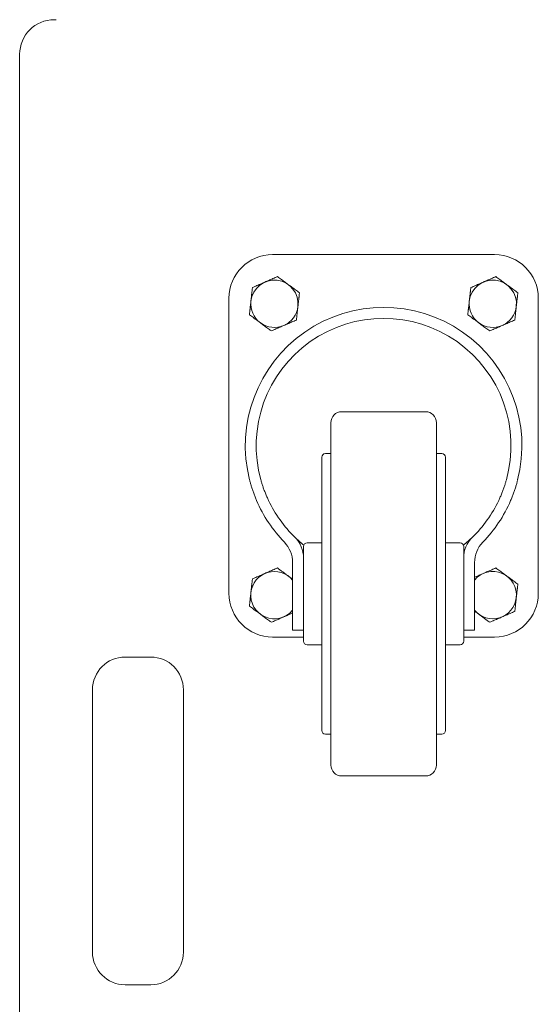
# Model space of a CAD drawing. Extents: x 22 to 3374, y -825 to 2267.
# Tile 5 of 12: x 22 to 165, y 1013 to 1283. Entities that reach past the tile are written whole.
import ezdxf

# ---------------------------------------------------------------- set-up
doc = ezdxf.new("R2010")
doc.units = 0
doc.layers.add('KF_SW_215E_SUSP_REAR', color=7, linetype='CONTINUOUS')

# ---------------------------------------------------------------- blocks, each defined once
blk = doc.blocks.new('KF_SW_215E_SUSP_REAR')
at = {"layer": 'KF_SW_215E_SUSP_REAR', "color": 7, "linetype": 'Continuous', "lineweight": 0}
for p, q in [((-225.5, 0), (-225, 0)), ((-235, -1005.5), (-235, -9.5)), ((-165.5, -64.5), (-104.5, -64.5)), ((-169.8, -73), (-169.51, -72.87)), ((-169.51, -72.87), (-169.22, -72.75)), ((-169.22, -72.75), (-168.95, -72.63)), ((-168.95, -72.63), (-168.67, -72.51)), ((-168.67, -72.51), (-168.4, -72.39)), ((-168.4, -72.39), (-168.13, -72.27)), ((-168.13, -72.27), (-167.87, -72.16)), ((-167.87, -72.16), (-167.6, -72.04)), ((-167.6, -72.04), (-167.33, -71.92)), ((-167.33, -71.92), (-167.07, -71.81)), ((-167.07, -71.81), (-166.8, -71.69)), ((-166.8, -71.69), (-166.53, -71.57)), ((-166.53, -71.57), (-166.25, -71.45)), ((-166.25, -71.45), (-165.97, -71.33)), ((-165.97, -71.33), (-165.69, -71.21)), ((-165.69, -71.21), (-165.4, -71.08)), ((-165.4, -71.08), (-165.1, -70.95)), ((-165.1, -70.95), (-164.8, -70.82)), ((-164.8, -70.82), (-164.48, -70.68)), ((-164.48, -70.68), (-164.16, -70.54)), ((-164.16, -70.54), (-163.87, -70.75)), ((-163.87, -70.75), (-163.6, -70.95)), ((-163.6, -70.95), (-163.33, -71.15)), ((-163.33, -71.15), (-163.07, -71.34)), ((-163.07, -71.34), (-162.82, -71.53)), ((-162.82, -71.53), (-162.57, -71.71)), ((-162.57, -71.71), (-162.32, -71.89)), ((-162.32, -71.89), (-162.08, -72.07)), ((-162.08, -72.07), (-161.84, -72.25)), ((-161.84, -72.25), (-161.61, -72.42)), ((-161.61, -72.42), (-161.37, -72.59)), ((-161.37, -72.59), (-161.14, -72.77)), ((-161.14, -72.77), (-160.91, -72.94)), ((-160.91, -72.94), (-160.67, -73.11)), ((-109.8, -73), (-109.51, -72.87)), ((-109.51, -72.87), (-109.22, -72.75)), ((-109.22, -72.75), (-108.95, -72.63)), ((-108.95, -72.63), (-108.67, -72.51)), ((-108.67, -72.51), (-108.4, -72.39)), ((-108.4, -72.39), (-108.13, -72.27)), ((-108.13, -72.27), (-107.87, -72.16)), ((-107.87, -72.16), (-107.6, -72.04)), ((-107.6, -72.04), (-107.33, -71.92)), ((-107.33, -71.92), (-107.07, -71.81)), ((-107.07, -71.81), (-106.8, -71.69)), ((-106.8, -71.69), (-106.53, -71.57)), ((-106.53, -71.57), (-106.25, -71.45)), ((-106.25, -71.45), (-105.97, -71.33)), ((-105.97, -71.33), (-105.69, -71.21)), ((-105.69, -71.21), (-105.4, -71.08)), ((-105.4, -71.08), (-105.1, -70.95)), ((-105.1, -70.95), (-104.8, -70.82)), ((-104.8, -70.82), (-104.48, -70.68)), ((-104.48, -70.68), (-104.16, -70.54)), ((-104.16, -70.54), (-103.87, -70.75)), ((-103.87, -70.75), (-103.6, -70.95)), ((-103.6, -70.95), (-103.33, -71.15)), ((-103.33, -71.15), (-103.07, -71.34)), ((-103.07, -71.34), (-102.82, -71.53)), ((-102.82, -71.53), (-102.57, -71.71)), ((-102.57, -71.71), (-102.32, -71.89)), ((-102.32, -71.89), (-102.08, -72.07)), ((-102.08, -72.07), (-101.84, -72.25)), ((-101.84, -72.25), (-101.61, -72.42)), ((-101.61, -72.42), (-101.37, -72.59)), ((-101.37, -72.59), (-101.14, -72.77)), ((-101.14, -72.77), (-100.91, -72.94)), ((-100.91, -72.94), (-100.67, -73.11)), ((-171.29, -75.78), (-171.27, -75.63)), ((-171.27, -75.63), (-171.26, -75.47)), ((-171.26, -75.47), (-171.24, -75.32)), ((-171.24, -75.32), (-171.22, -75.17)), ((-171.22, -75.17), (-171.2, -75.01)), ((-171.2, -75.01), (-171.19, -74.85)), ((-171.19, -74.85), (-171.17, -74.7)), ((-171.17, -74.7), (-171.15, -74.54)), ((-171.15, -74.54), (-171.13, -74.38)), ((-171.13, -74.38), (-171.11, -74.21)), ((-171.11, -74.21), (-171.1, -74.05)), ((-171.1, -74.05), (-171.08, -73.88)), ((-171.08, -73.88), (-171.06, -73.71)), ((-171.06, -73.71), (-171.04, -73.54)), ((-171.04, -73.54), (-170.71, -73.4)), ((-170.71, -73.4), (-170.4, -73.26)), ((-170.4, -73.26), (-170.09, -73.13)), ((-170.09, -73.13), (-169.8, -73)), ((-160.67, -73.11), (-160.44, -73.29)), ((-160.44, -73.29), (-160.2, -73.46)), ((-160.2, -73.46), (-159.96, -73.64)), ((-159.96, -73.64), (-159.71, -73.82)), ((-159.71, -73.82), (-159.46, -74)), ((-159.46, -74), (-159.21, -74.19)), ((-159.21, -74.19), (-158.95, -74.38)), ((-158.95, -74.38), (-158.68, -74.58)), ((-158.68, -74.58), (-158.41, -74.78)), ((-158.41, -74.78), (-158.12, -74.99)), ((-158.2, -75.67), (-158.21, -75.83)), ((-158.18, -75.5), (-158.2, -75.67)), ((-158.16, -75.34), (-158.18, -75.5)), ((-158.14, -75.17), (-158.16, -75.34)), ((-158.12, -74.99), (-158.14, -75.17)), ((-111.29, -75.78), (-111.27, -75.63)), ((-111.27, -75.63), (-111.26, -75.47)), ((-111.26, -75.47), (-111.24, -75.32)), ((-111.24, -75.32), (-111.22, -75.17)), ((-111.22, -75.17), (-111.2, -75.01)), ((-111.2, -75.01), (-111.19, -74.85)), ((-111.19, -74.85), (-111.17, -74.7)), ((-111.17, -74.7), (-111.15, -74.54)), ((-111.15, -74.54), (-111.13, -74.38)), ((-111.13, -74.38), (-111.11, -74.21)), ((-111.11, -74.21), (-111.1, -74.05)), ((-111.1, -74.05), (-111.08, -73.88)), ((-111.08, -73.88), (-111.06, -73.71)), ((-111.06, -73.71), (-111.04, -73.54)), ((-111.04, -73.54), (-110.71, -73.4)), ((-110.71, -73.4), (-110.4, -73.26)), ((-110.4, -73.26), (-110.09, -73.13)), ((-110.09, -73.13), (-109.8, -73)), ((-100.67, -73.11), (-100.44, -73.29)), ((-100.44, -73.29), (-100.2, -73.46)), ((-100.2, -73.46), (-99.96, -73.64)), ((-99.96, -73.64), (-99.71, -73.82)), ((-99.71, -73.82), (-99.46, -74)), ((-99.46, -74), (-99.21, -74.19)), ((-99.21, -74.19), (-98.95, -74.38)), ((-98.95, -74.38), (-98.68, -74.58)), ((-98.68, -74.58), (-98.41, -74.78)), ((-98.41, -74.78), (-98.12, -74.99)), ((-98.2, -75.67), (-98.21, -75.83)), ((-98.18, -75.5), (-98.2, -75.67)), ((-98.16, -75.34), (-98.18, -75.5)), ((-98.14, -75.17), (-98.16, -75.34)), ((-98.12, -74.99), (-98.14, -75.17)), ((-177.5, -157.5), (-177.5, -76.5)), ((-171.59, -78.47), (-171.58, -78.32)), ((-171.58, -78.32), (-171.56, -78.17)), ((-171.56, -78.17), (-171.54, -78.02)), ((-171.54, -78.02), (-171.53, -77.87)), ((-171.53, -77.87), (-171.51, -77.72)), ((-171.51, -77.72), (-171.49, -77.57)), ((-171.49, -77.57), (-171.48, -77.42)), ((-171.48, -77.42), (-171.46, -77.27)), ((-171.46, -77.27), (-171.44, -77.12)), ((-171.44, -77.12), (-171.43, -76.97)), ((-171.43, -76.97), (-171.41, -76.82)), ((-171.41, -76.82), (-171.39, -76.68)), ((-171.39, -76.68), (-171.38, -76.53)), ((-171.38, -76.53), (-171.36, -76.38)), ((-171.36, -76.38), (-171.34, -76.23)), ((-171.34, -76.23), (-171.32, -76.08)), ((-171.32, -76.08), (-171.31, -75.93)), ((-171.31, -75.93), (-171.29, -75.78)), ((-158.49, -78.28), (-158.51, -78.43)), ((-158.47, -78.13), (-158.49, -78.28)), ((-158.46, -77.98), (-158.47, -78.13)), ((-158.44, -77.83), (-158.46, -77.98)), ((-158.42, -77.68), (-158.44, -77.83)), ((-158.41, -77.53), (-158.42, -77.68)), ((-158.39, -77.38), (-158.41, -77.53)), ((-158.37, -77.23), (-158.39, -77.38)), ((-158.36, -77.08), (-158.37, -77.23)), ((-158.34, -76.93), (-158.36, -77.08)), ((-158.32, -76.78), (-158.34, -76.93)), ((-158.3, -76.62), (-158.32, -76.78)), ((-158.29, -76.47), (-158.3, -76.62)), ((-158.27, -76.31), (-158.29, -76.47)), ((-158.25, -76.15), (-158.27, -76.31)), ((-158.23, -75.99), (-158.25, -76.15)), ((-158.21, -75.83), (-158.23, -75.99)), ((-111.59, -78.47), (-111.58, -78.32)), ((-111.58, -78.32), (-111.56, -78.17)), ((-111.56, -78.17), (-111.54, -78.02)), ((-111.54, -78.02), (-111.53, -77.87)), ((-111.53, -77.87), (-111.51, -77.72)), ((-111.51, -77.72), (-111.49, -77.57)), ((-111.49, -77.57), (-111.48, -77.42)), ((-111.48, -77.42), (-111.46, -77.27)), ((-111.46, -77.27), (-111.44, -77.12)), ((-111.44, -77.12), (-111.43, -76.97)), ((-111.43, -76.97), (-111.41, -76.82)), ((-111.41, -76.82), (-111.39, -76.68)), ((-111.39, -76.68), (-111.38, -76.53)), ((-111.38, -76.53), (-111.36, -76.38)), ((-111.36, -76.38), (-111.34, -76.23)), ((-111.34, -76.23), (-111.32, -76.08)), ((-111.32, -76.08), (-111.31, -75.93)), ((-111.31, -75.93), (-111.29, -75.78)), ((-98.49, -78.28), (-98.51, -78.43)), ((-98.47, -78.13), (-98.49, -78.28)), ((-98.46, -77.98), (-98.47, -78.13)), ((-98.44, -77.83), (-98.46, -77.98)), ((-98.42, -77.68), (-98.44, -77.83)), ((-98.41, -77.53), (-98.42, -77.68)), ((-98.39, -77.38), (-98.41, -77.53)), ((-98.37, -77.23), (-98.39, -77.38)), ((-98.36, -77.08), (-98.37, -77.23)), ((-98.34, -76.93), (-98.36, -77.08)), ((-98.32, -76.78), (-98.34, -76.93)), ((-98.3, -76.62), (-98.32, -76.78)), ((-98.29, -76.47), (-98.3, -76.62)), ((-98.27, -76.31), (-98.29, -76.47)), ((-98.25, -76.15), (-98.27, -76.31)), ((-98.23, -75.99), (-98.25, -76.15)), ((-98.21, -75.83), (-98.23, -75.99)), ((-92.5, -76.5), (-92.5, -157.5)), ((-171.88, -81.01), (-171.86, -80.83)), ((-171.59, -81.22), (-171.88, -81.01)), ((-171.86, -80.83), (-171.84, -80.66)), ((-171.84, -80.66), (-171.82, -80.5)), ((-171.82, -80.5), (-171.8, -80.33)), ((-171.8, -80.33), (-171.79, -80.17)), ((-171.79, -80.17), (-171.77, -80.01)), ((-171.77, -80.01), (-171.75, -79.85)), ((-171.75, -79.85), (-171.73, -79.69)), ((-171.73, -79.69), (-171.71, -79.53)), ((-171.71, -79.53), (-171.7, -79.38)), ((-171.7, -79.38), (-171.68, -79.22)), ((-171.68, -79.22), (-171.66, -79.07)), ((-171.66, -79.07), (-171.64, -78.92)), ((-171.64, -78.92), (-171.63, -78.77)), ((-171.63, -78.77), (-171.61, -78.62)), ((-171.61, -78.62), (-171.59, -78.47)), ((-158.8, -80.99), (-158.81, -81.15)), ((-158.78, -80.83), (-158.8, -80.99)), ((-158.76, -80.68), (-158.78, -80.83)), ((-158.74, -80.53), (-158.76, -80.68)), ((-158.73, -80.37), (-158.74, -80.53)), ((-158.71, -80.22), (-158.73, -80.37)), ((-158.69, -80.07), (-158.71, -80.22)), ((-158.68, -79.92), (-158.69, -80.07)), ((-158.66, -79.77), (-158.68, -79.92)), ((-158.64, -79.62), (-158.66, -79.77)), ((-158.62, -79.47), (-158.64, -79.62)), ((-158.61, -79.32), (-158.62, -79.47)), ((-158.59, -79.18), (-158.61, -79.32)), ((-158.57, -79.03), (-158.59, -79.18)), ((-158.56, -78.88), (-158.57, -79.03)), ((-158.54, -78.73), (-158.56, -78.88)), ((-158.52, -78.58), (-158.54, -78.73)), ((-158.51, -78.43), (-158.52, -78.58)), ((-111.88, -81.01), (-111.86, -80.83)), ((-111.59, -81.22), (-111.88, -81.01)), ((-111.86, -80.83), (-111.84, -80.66)), ((-111.84, -80.66), (-111.82, -80.5)), ((-111.82, -80.5), (-111.8, -80.33)), ((-111.8, -80.33), (-111.79, -80.17)), ((-111.79, -80.17), (-111.77, -80.01)), ((-111.77, -80.01), (-111.75, -79.85)), ((-111.75, -79.85), (-111.73, -79.69)), ((-111.73, -79.69), (-111.71, -79.53)), ((-111.71, -79.53), (-111.7, -79.38)), ((-111.7, -79.38), (-111.68, -79.22)), ((-111.68, -79.22), (-111.66, -79.07)), ((-111.66, -79.07), (-111.64, -78.92)), ((-111.64, -78.92), (-111.63, -78.77)), ((-111.63, -78.77), (-111.61, -78.62)), ((-111.61, -78.62), (-111.59, -78.47)), ((-98.8, -80.99), (-98.81, -81.15)), ((-98.78, -80.83), (-98.8, -80.99)), ((-98.76, -80.68), (-98.78, -80.83)), ((-98.74, -80.53), (-98.76, -80.68)), ((-98.73, -80.37), (-98.74, -80.53)), ((-98.71, -80.22), (-98.73, -80.37)), ((-98.69, -80.07), (-98.71, -80.22)), ((-98.68, -79.92), (-98.69, -80.07)), ((-98.66, -79.77), (-98.68, -79.92)), ((-98.64, -79.62), (-98.66, -79.77)), ((-98.62, -79.47), (-98.64, -79.62)), ((-98.61, -79.32), (-98.62, -79.47)), ((-98.59, -79.18), (-98.61, -79.32)), ((-98.57, -79.03), (-98.59, -79.18)), ((-98.56, -78.88), (-98.57, -79.03)), ((-98.54, -78.73), (-98.56, -78.88)), ((-98.52, -78.58), (-98.54, -78.73)), ((-98.51, -78.43), (-98.52, -78.58)), ((-171.32, -81.42), (-171.59, -81.22)), ((-171.05, -81.62), (-171.32, -81.42)), ((-170.79, -81.81), (-171.05, -81.62)), ((-170.54, -82), (-170.79, -81.81)), ((-170.29, -82.18), (-170.54, -82)), ((-170.04, -82.36), (-170.29, -82.18)), ((-169.8, -82.54), (-170.04, -82.36)), ((-169.56, -82.71), (-169.8, -82.54)), ((-169.33, -82.89), (-169.56, -82.71)), ((-169.09, -83.06), (-169.33, -82.89)), ((-168.86, -83.23), (-169.09, -83.06)), ((-168.63, -83.41), (-168.86, -83.23)), ((-168.39, -83.58), (-168.63, -83.41)), ((-168.16, -83.75), (-168.39, -83.58)), ((-167.92, -83.93), (-168.16, -83.75)), ((-161.87, -83.73), (-162.13, -83.84)), ((-161.6, -83.61), (-161.87, -83.73)), ((-161.33, -83.49), (-161.6, -83.61)), ((-161.05, -83.37), (-161.33, -83.49)), ((-160.78, -83.25), (-161.05, -83.37)), ((-160.49, -83.13), (-160.78, -83.25)), ((-160.2, -83), (-160.49, -83.13)), ((-159.91, -82.87), (-160.2, -83)), ((-159.6, -82.74), (-159.91, -82.87)), ((-159.29, -82.6), (-159.6, -82.74)), ((-158.96, -82.46), (-159.29, -82.6)), ((-158.94, -82.29), (-158.96, -82.46)), ((-158.92, -82.12), (-158.94, -82.29)), ((-158.9, -81.95), (-158.92, -82.12)), ((-158.89, -81.79), (-158.9, -81.95)), ((-158.87, -81.62), (-158.89, -81.79)), ((-158.85, -81.46), (-158.87, -81.62)), ((-158.83, -81.3), (-158.85, -81.46)), ((-158.81, -81.15), (-158.83, -81.3)), ((-111.32, -81.42), (-111.59, -81.22)), ((-111.05, -81.62), (-111.32, -81.42)), ((-110.79, -81.81), (-111.05, -81.62)), ((-110.54, -82), (-110.79, -81.81)), ((-110.29, -82.18), (-110.54, -82)), ((-110.04, -82.36), (-110.29, -82.18)), ((-109.8, -82.54), (-110.04, -82.36)), ((-109.56, -82.71), (-109.8, -82.54)), ((-109.33, -82.89), (-109.56, -82.71)), ((-109.09, -83.06), (-109.33, -82.89)), ((-108.86, -83.23), (-109.09, -83.06)), ((-108.63, -83.41), (-108.86, -83.23)), ((-108.39, -83.58), (-108.63, -83.41)), ((-108.16, -83.75), (-108.39, -83.58)), ((-107.92, -83.93), (-108.16, -83.75)), ((-101.87, -83.73), (-102.13, -83.84)), ((-101.6, -83.61), (-101.87, -83.73)), ((-101.33, -83.49), (-101.6, -83.61)), ((-101.05, -83.37), (-101.33, -83.49)), ((-100.78, -83.25), (-101.05, -83.37)), ((-100.49, -83.13), (-100.78, -83.25)), ((-100.2, -83), (-100.49, -83.13)), ((-99.91, -82.87), (-100.2, -83)), ((-99.6, -82.74), (-99.91, -82.87)), ((-99.29, -82.6), (-99.6, -82.74)), ((-98.96, -82.46), (-99.29, -82.6)), ((-98.94, -82.29), (-98.96, -82.46)), ((-98.92, -82.12), (-98.94, -82.29)), ((-98.9, -81.95), (-98.92, -82.12)), ((-98.89, -81.79), (-98.9, -81.95)), ((-98.87, -81.62), (-98.89, -81.79)), ((-98.85, -81.46), (-98.87, -81.62)), ((-98.83, -81.3), (-98.85, -81.46)), ((-98.81, -81.15), (-98.83, -81.3)), ((-167.68, -84.11), (-167.92, -83.93)), ((-167.43, -84.29), (-167.68, -84.11)), ((-167.18, -84.47), (-167.43, -84.29)), ((-166.93, -84.66), (-167.18, -84.47)), ((-166.67, -84.85), (-166.93, -84.66)), ((-166.4, -85.05), (-166.67, -84.85)), ((-166.13, -85.25), (-166.4, -85.05)), ((-165.84, -85.46), (-166.13, -85.25)), ((-165.52, -85.32), (-165.84, -85.46)), ((-165.2, -85.18), (-165.52, -85.32)), ((-164.9, -85.05), (-165.2, -85.18)), ((-164.6, -84.92), (-164.9, -85.05)), ((-164.31, -84.79), (-164.6, -84.92)), ((-164.03, -84.67), (-164.31, -84.79)), ((-163.75, -84.55), (-164.03, -84.67)), ((-163.47, -84.43), (-163.75, -84.55)), ((-163.2, -84.31), (-163.47, -84.43)), ((-162.93, -84.19), (-163.2, -84.31)), ((-162.67, -84.08), (-162.93, -84.19)), ((-162.4, -83.96), (-162.67, -84.08)), ((-162.13, -83.84), (-162.4, -83.96)), ((-107.68, -84.11), (-107.92, -83.93)), ((-107.43, -84.29), (-107.68, -84.11)), ((-107.18, -84.47), (-107.43, -84.29)), ((-106.93, -84.66), (-107.18, -84.47)), ((-106.67, -84.85), (-106.93, -84.66)), ((-106.4, -85.05), (-106.67, -84.85)), ((-106.13, -85.25), (-106.4, -85.05)), ((-105.84, -85.46), (-106.13, -85.25)), ((-105.52, -85.32), (-105.84, -85.46)), ((-105.2, -85.18), (-105.52, -85.32)), ((-104.9, -85.05), (-105.2, -85.18)), ((-104.6, -84.92), (-104.9, -85.05)), ((-104.31, -84.79), (-104.6, -84.92)), ((-104.03, -84.67), (-104.31, -84.79)), ((-103.75, -84.55), (-104.03, -84.67)), ((-103.47, -84.43), (-103.75, -84.55)), ((-103.2, -84.31), (-103.47, -84.43)), ((-102.93, -84.19), (-103.2, -84.31)), ((-102.67, -84.08), (-102.93, -84.19)), ((-102.4, -83.96), (-102.67, -84.08)), ((-102.13, -83.84), (-102.4, -83.96)), ((-123.5, -107.65), (-146.5, -107.65)), ((-149.5, -110.65), (-149.5, -150.2)), ((-120.5, -110.65), (-120.5, -150.2)), ((-152, -120.15), (-152, -194.68)), ((-149.5, -119.15), (-151, -119.15)), ((-119, -119.15), (-120.5, -119.15)), ((-118, -120.15), (-118, -194.68)), ((-171.78, -126.55), (-171.83, -126.37)), ((-171.73, -126.75), (-171.78, -126.55)), ((-171.67, -126.95), (-171.73, -126.75)), ((-171.62, -127.16), (-171.67, -126.95)), ((-168.72, -126.37), (-168.67, -126.55)), ((-168.67, -126.55), (-168.61, -126.75)), ((-168.61, -126.75), (-168.55, -126.95)), ((-168.55, -126.95), (-168.49, -127.16)), ((-101.51, -127.16), (-101.45, -126.95)), ((-101.45, -126.95), (-101.39, -126.75)), ((-101.39, -126.75), (-101.33, -126.55)), ((-101.33, -126.55), (-101.28, -126.37)), ((-98.33, -126.95), (-98.38, -127.16)), ((-98.27, -126.75), (-98.33, -126.95)), ((-98.22, -126.55), (-98.27, -126.75)), ((-98.17, -126.37), (-98.22, -126.55)), ((-171.56, -127.37), (-171.62, -127.16)), ((-171.49, -127.59), (-171.56, -127.37)), ((-171.43, -127.82), (-171.49, -127.59)), ((-171.36, -128.05), (-171.43, -127.82)), ((-171.29, -128.28), (-171.36, -128.05)), ((-171.21, -128.52), (-171.29, -128.28)), ((-171.13, -128.77), (-171.21, -128.52)), ((-171.05, -129.01), (-171.13, -128.77)), ((-170.97, -129.26), (-171.05, -129.01)), ((-170.88, -129.51), (-170.97, -129.26)), ((-170.79, -129.76), (-170.88, -129.51)), ((-170.7, -130.02), (-170.79, -129.76)), ((-168.49, -127.16), (-168.43, -127.38)), ((-168.43, -127.38), (-168.36, -127.6)), ((-168.36, -127.6), (-168.28, -127.83)), ((-168.28, -127.83), (-168.21, -128.06)), ((-168.21, -128.06), (-168.13, -128.29)), ((-168.13, -128.29), (-168.05, -128.53)), ((-168.05, -128.53), (-167.96, -128.78)), ((-167.96, -128.78), (-167.87, -129.02)), ((-167.87, -129.02), (-167.78, -129.27)), ((-167.78, -129.27), (-167.68, -129.52)), ((-167.68, -129.52), (-167.59, -129.77)), ((-102.41, -129.77), (-102.32, -129.52)), ((-102.32, -129.52), (-102.22, -129.27)), ((-102.22, -129.27), (-102.13, -129.02)), ((-102.13, -129.02), (-102.04, -128.78)), ((-102.04, -128.78), (-101.95, -128.53)), ((-101.95, -128.53), (-101.87, -128.29)), ((-101.87, -128.29), (-101.79, -128.06)), ((-101.79, -128.06), (-101.72, -127.83)), ((-101.72, -127.83), (-101.64, -127.6)), ((-101.64, -127.6), (-101.57, -127.38)), ((-101.57, -127.38), (-101.51, -127.16)), ((-99.21, -129.76), (-99.3, -130.02)), ((-99.12, -129.51), (-99.21, -129.76)), ((-99.03, -129.26), (-99.12, -129.51)), ((-98.95, -129.01), (-99.03, -129.26)), ((-98.87, -128.77), (-98.95, -129.01)), ((-98.79, -128.52), (-98.87, -128.77)), ((-98.71, -128.28), (-98.79, -128.52)), ((-98.64, -128.05), (-98.71, -128.28)), ((-98.57, -127.82), (-98.64, -128.05)), ((-98.51, -127.59), (-98.57, -127.82)), ((-98.44, -127.37), (-98.51, -127.59)), ((-98.38, -127.16), (-98.44, -127.37)), ((-170.61, -130.27), (-170.7, -130.02)), ((-170.51, -130.53), (-170.61, -130.27)), ((-170.41, -130.78), (-170.51, -130.53)), ((-170.31, -131.03), (-170.41, -130.78)), ((-170.21, -131.28), (-170.31, -131.03)), ((-170.11, -131.53), (-170.21, -131.28)), ((-170.01, -131.78), (-170.11, -131.53)), ((-169.9, -132.02), (-170.01, -131.78)), ((-167.59, -129.77), (-167.49, -130.03)), ((-167.49, -130.03), (-167.38, -130.28)), ((-167.38, -130.28), (-167.28, -130.53)), ((-167.28, -130.53), (-167.17, -130.79)), ((-167.17, -130.79), (-167.06, -131.04)), ((-167.06, -131.04), (-166.95, -131.29)), ((-166.95, -131.29), (-166.84, -131.54)), ((-166.84, -131.54), (-166.73, -131.78)), ((-166.73, -131.78), (-166.61, -132.02)), ((-103.39, -132.02), (-103.27, -131.78)), ((-103.27, -131.78), (-103.16, -131.54)), ((-103.16, -131.54), (-103.05, -131.29)), ((-103.05, -131.29), (-102.94, -131.04)), ((-102.94, -131.04), (-102.83, -130.79)), ((-102.83, -130.79), (-102.72, -130.53)), ((-102.72, -130.53), (-102.62, -130.28)), ((-102.62, -130.28), (-102.51, -130.03)), ((-102.51, -130.03), (-102.41, -129.77)), ((-99.99, -131.78), (-100.1, -132.02)), ((-99.89, -131.53), (-99.99, -131.78)), ((-99.79, -131.28), (-99.89, -131.53)), ((-99.69, -131.03), (-99.79, -131.28)), ((-99.59, -130.78), (-99.69, -131.03)), ((-99.49, -130.53), (-99.59, -130.78)), ((-99.39, -130.27), (-99.49, -130.53)), ((-99.3, -130.02), (-99.39, -130.27)), ((-157, -144.65), (-157, -147.81)), ((-152, -143.65), (-156, -143.65)), ((-114, -143.65), (-118, -143.65)), ((-113, -144.65), (-113, -147.81)), ((-157, -147.81), (-157, -149.35)), ((-113, -149.35), (-113, -147.81)), ((-166.25, -151.45), (-165.97, -151.33)), ((-165.97, -151.33), (-165.69, -151.21)), ((-165.69, -151.21), (-165.4, -151.08)), ((-165.4, -151.08), (-165.1, -150.95)), ((-165.1, -150.95), (-164.8, -150.82)), ((-164.8, -150.82), (-164.48, -150.68)), ((-164.48, -150.68), (-164.16, -150.54)), ((-164.16, -150.54), (-163.96, -150.69)), ((-163.96, -150.69), (-163.76, -150.83)), ((-163.76, -150.83), (-163.57, -150.97)), ((-163.57, -150.97), (-163.38, -151.11)), ((-163.38, -151.11), (-163.2, -151.25)), ((-163.2, -151.25), (-163.02, -151.38)), ((-163.02, -151.38), (-162.84, -151.51)), ((-160, -157.65), (-160, -149.05)), ((-157, -149.35), (-157, -170.49)), ((-149.5, -150.2), (-149.5, -204.65)), ((-120.5, -150.2), (-120.5, -204.65)), ((-113, -149.35), (-113, -170.49)), ((-110, -149.05), (-110, -157.65)), ((-106.22, -151.44), (-105.98, -151.33)), ((-105.98, -151.33), (-105.74, -151.23)), ((-105.74, -151.23), (-105.49, -151.12)), ((-105.49, -151.12), (-105.24, -151.01)), ((-105.24, -151.01), (-104.98, -150.9)), ((-104.98, -150.9), (-104.71, -150.78)), ((-104.71, -150.78), (-104.44, -150.66)), ((-104.44, -150.66), (-104.16, -150.54)), ((-104.16, -150.54), (-103.87, -150.75)), ((-103.87, -150.75), (-103.6, -150.95)), ((-103.6, -150.95), (-103.33, -151.15)), ((-103.33, -151.15), (-103.07, -151.34)), ((-103.07, -151.34), (-102.82, -151.53)), ((-171.11, -154.21), (-171.1, -154.05)), ((-171.1, -154.05), (-171.08, -153.88)), ((-171.08, -153.88), (-171.06, -153.71)), ((-171.06, -153.71), (-171.04, -153.54)), ((-171.04, -153.54), (-170.71, -153.4)), ((-170.71, -153.4), (-170.4, -153.26)), ((-170.4, -153.26), (-170.09, -153.13)), ((-170.09, -153.13), (-169.8, -153)), ((-169.8, -153), (-169.51, -152.87)), ((-169.51, -152.87), (-169.22, -152.75)), ((-169.22, -152.75), (-168.95, -152.63)), ((-168.95, -152.63), (-168.67, -152.51)), ((-168.67, -152.51), (-168.4, -152.39)), ((-168.4, -152.39), (-168.13, -152.27)), ((-168.13, -152.27), (-167.87, -152.16)), ((-167.87, -152.16), (-167.6, -152.04)), ((-167.6, -152.04), (-167.33, -151.92)), ((-167.33, -151.92), (-167.07, -151.81)), ((-167.07, -151.81), (-166.8, -151.69)), ((-166.8, -151.69), (-166.53, -151.57)), ((-166.53, -151.57), (-166.25, -151.45)), ((-162.84, -151.51), (-162.66, -151.64)), ((-162.66, -151.64), (-162.49, -151.77)), ((-162.49, -151.77), (-162.32, -151.9)), ((-162.32, -151.9), (-162.15, -152.02)), ((-162.15, -152.02), (-161.98, -152.14)), ((-161.98, -152.14), (-161.82, -152.27)), ((-161.82, -152.27), (-161.65, -152.39)), ((-161.65, -152.39), (-161.49, -152.51)), ((-161.49, -152.51), (-161.32, -152.63)), ((-161.32, -152.63), (-161.16, -152.75)), ((-161.16, -152.75), (-161, -152.87)), ((-161, -152.87), (-160.83, -152.99)), ((-160.83, -152.99), (-160.67, -153.12)), ((-160.67, -153.12), (-160.5, -153.24)), ((-160.5, -153.24), (-160.34, -153.36)), ((-160.34, -153.36), (-160.17, -153.48)), ((-160.17, -153.48), (-160, -153.61)), ((-110, -153.09), (-109.75, -152.98)), ((-109.75, -152.98), (-109.5, -152.87)), ((-109.5, -152.87), (-109.25, -152.76)), ((-109.25, -152.76), (-109.01, -152.66)), ((-109.01, -152.66), (-108.77, -152.55)), ((-108.77, -152.55), (-108.54, -152.45)), ((-108.54, -152.45), (-108.31, -152.35)), ((-108.31, -152.35), (-108.08, -152.25)), ((-108.08, -152.25), (-107.85, -152.15)), ((-107.85, -152.15), (-107.62, -152.05)), ((-107.62, -152.05), (-107.39, -151.95)), ((-107.39, -151.95), (-107.16, -151.85)), ((-107.16, -151.85), (-106.93, -151.75)), ((-106.93, -151.75), (-106.69, -151.64)), ((-106.69, -151.64), (-106.46, -151.54)), ((-106.46, -151.54), (-106.22, -151.44)), ((-102.82, -151.53), (-102.57, -151.71)), ((-102.57, -151.71), (-102.32, -151.89)), ((-102.32, -151.89), (-102.08, -152.07)), ((-102.08, -152.07), (-101.84, -152.25)), ((-101.84, -152.25), (-101.61, -152.42)), ((-101.61, -152.42), (-101.37, -152.59)), ((-101.37, -152.59), (-101.14, -152.77)), ((-101.14, -152.77), (-100.91, -152.94)), ((-100.91, -152.94), (-100.67, -153.11)), ((-100.67, -153.11), (-100.44, -153.29)), ((-100.44, -153.29), (-100.2, -153.46)), ((-100.2, -153.46), (-99.96, -153.64)), ((-99.96, -153.64), (-99.71, -153.82)), ((-99.71, -153.82), (-99.46, -154)), ((-99.46, -154), (-99.21, -154.19)), ((-171.41, -156.82), (-171.39, -156.68)), ((-171.39, -156.68), (-171.38, -156.53)), ((-171.38, -156.53), (-171.36, -156.38)), ((-171.36, -156.38), (-171.34, -156.23)), ((-171.34, -156.23), (-171.32, -156.08)), ((-171.32, -156.08), (-171.31, -155.93)), ((-171.31, -155.93), (-171.29, -155.78)), ((-171.29, -155.78), (-171.27, -155.63)), ((-171.27, -155.63), (-171.26, -155.47)), ((-171.26, -155.47), (-171.24, -155.32)), ((-171.24, -155.32), (-171.22, -155.17)), ((-171.22, -155.17), (-171.2, -155.01)), ((-171.2, -155.01), (-171.19, -154.85)), ((-171.19, -154.85), (-171.17, -154.7)), ((-171.17, -154.7), (-171.15, -154.54)), ((-171.15, -154.54), (-171.13, -154.38)), ((-171.13, -154.38), (-171.11, -154.21)), ((-99.21, -154.19), (-98.95, -154.38)), ((-98.95, -154.38), (-98.68, -154.58)), ((-98.68, -154.58), (-98.41, -154.78)), ((-98.41, -154.78), (-98.12, -154.99)), ((-98.32, -156.78), (-98.34, -156.93)), ((-98.3, -156.62), (-98.32, -156.78)), ((-98.29, -156.47), (-98.3, -156.62)), ((-98.27, -156.31), (-98.29, -156.47)), ((-98.25, -156.15), (-98.27, -156.31)), ((-98.23, -155.99), (-98.25, -156.15)), ((-98.21, -155.83), (-98.23, -155.99)), ((-98.2, -155.67), (-98.21, -155.83)), ((-98.18, -155.5), (-98.2, -155.67)), ((-98.16, -155.34), (-98.18, -155.5)), ((-98.14, -155.17), (-98.16, -155.34)), ((-98.12, -154.99), (-98.14, -155.17)), ((-171.71, -159.53), (-171.7, -159.38)), ((-171.7, -159.38), (-171.68, -159.22)), ((-171.68, -159.22), (-171.66, -159.07)), ((-171.66, -159.07), (-171.64, -158.92)), ((-171.64, -158.92), (-171.63, -158.77)), ((-171.63, -158.77), (-171.61, -158.62)), ((-171.61, -158.62), (-171.59, -158.47)), ((-171.59, -158.47), (-171.58, -158.32)), ((-171.58, -158.32), (-171.56, -158.17)), ((-171.56, -158.17), (-171.54, -158.02)), ((-171.54, -158.02), (-171.53, -157.87)), ((-171.53, -157.87), (-171.51, -157.72)), ((-171.51, -157.72), (-171.49, -157.57)), ((-171.49, -157.57), (-171.48, -157.42)), ((-171.48, -157.42), (-171.46, -157.27)), ((-171.46, -157.27), (-171.44, -157.12)), ((-171.44, -157.12), (-171.43, -156.97)), ((-171.43, -156.97), (-171.41, -156.82)), ((-160, -157.65), (-160, -167.65)), ((-110, -167.65), (-110, -157.65)), ((-98.62, -159.47), (-98.64, -159.62)), ((-98.61, -159.32), (-98.62, -159.47)), ((-98.59, -159.18), (-98.61, -159.32)), ((-98.57, -159.03), (-98.59, -159.18)), ((-98.56, -158.88), (-98.57, -159.03)), ((-98.54, -158.73), (-98.56, -158.88)), ((-98.52, -158.58), (-98.54, -158.73)), ((-98.51, -158.43), (-98.52, -158.58)), ((-98.49, -158.28), (-98.51, -158.43)), ((-98.47, -158.13), (-98.49, -158.28)), ((-98.46, -157.98), (-98.47, -158.13)), ((-98.44, -157.83), (-98.46, -157.98)), ((-98.42, -157.68), (-98.44, -157.83)), ((-98.41, -157.53), (-98.42, -157.68)), ((-98.39, -157.38), (-98.41, -157.53)), ((-98.37, -157.23), (-98.39, -157.38)), ((-98.36, -157.08), (-98.37, -157.23)), ((-98.34, -156.93), (-98.36, -157.08)), ((-171.88, -161.01), (-171.86, -160.83)), ((-171.59, -161.22), (-171.88, -161.01)), ((-171.86, -160.83), (-171.84, -160.66)), ((-171.84, -160.66), (-171.82, -160.5)), ((-171.82, -160.5), (-171.8, -160.33)), ((-171.8, -160.33), (-171.79, -160.17)), ((-171.79, -160.17), (-171.77, -160.01)), ((-171.77, -160.01), (-171.75, -159.85)), ((-171.75, -159.85), (-171.73, -159.69)), ((-171.73, -159.69), (-171.71, -159.53)), ((-171.32, -161.42), (-171.59, -161.22)), ((-171.05, -161.62), (-171.32, -161.42)), ((-170.79, -161.81), (-171.05, -161.62)), ((-170.54, -162), (-170.79, -161.81)), ((-170.29, -162.18), (-170.54, -162)), ((-170.04, -162.36), (-170.29, -162.18)), ((-98.92, -162.12), (-98.94, -162.29)), ((-98.9, -161.95), (-98.92, -162.12)), ((-98.89, -161.79), (-98.9, -161.95)), ((-98.87, -161.62), (-98.89, -161.79)), ((-98.85, -161.46), (-98.87, -161.62)), ((-98.83, -161.3), (-98.85, -161.46)), ((-98.81, -161.15), (-98.83, -161.3)), ((-98.8, -160.99), (-98.81, -161.15)), ((-98.78, -160.83), (-98.8, -160.99)), ((-98.76, -160.68), (-98.78, -160.83)), ((-98.74, -160.53), (-98.76, -160.68)), ((-98.73, -160.37), (-98.74, -160.53)), ((-98.71, -160.22), (-98.73, -160.37)), ((-98.69, -160.07), (-98.71, -160.22)), ((-98.68, -159.92), (-98.69, -160.07)), ((-98.66, -159.77), (-98.68, -159.92)), ((-98.64, -159.62), (-98.66, -159.77)), ((-169.8, -162.54), (-170.04, -162.36)), ((-169.56, -162.71), (-169.8, -162.54)), ((-169.33, -162.89), (-169.56, -162.71)), ((-169.09, -163.06), (-169.33, -162.89)), ((-168.86, -163.23), (-169.09, -163.06)), ((-168.63, -163.41), (-168.86, -163.23)), ((-168.39, -163.58), (-168.63, -163.41)), ((-168.16, -163.75), (-168.39, -163.58)), ((-167.92, -163.93), (-168.16, -163.75)), ((-167.68, -164.11), (-167.92, -163.93)), ((-167.43, -164.29), (-167.68, -164.11)), ((-167.18, -164.47), (-167.43, -164.29)), ((-166.93, -164.66), (-167.18, -164.47)), ((-166.67, -164.85), (-166.93, -164.66)), ((-166.4, -165.05), (-166.67, -164.85)), ((-164.51, -164.88), (-164.76, -164.99)), ((-164.26, -164.77), (-164.51, -164.88)), ((-164.02, -164.67), (-164.26, -164.77)), ((-163.78, -164.56), (-164.02, -164.67)), ((-163.54, -164.46), (-163.78, -164.56)), ((-163.31, -164.36), (-163.54, -164.46)), ((-163.07, -164.25), (-163.31, -164.36)), ((-162.84, -164.15), (-163.07, -164.25)), ((-162.61, -164.05), (-162.84, -164.15)), ((-162.38, -163.95), (-162.61, -164.05)), ((-162.15, -163.85), (-162.38, -163.95)), ((-161.92, -163.75), (-162.15, -163.85)), ((-161.69, -163.65), (-161.92, -163.75)), ((-161.46, -163.55), (-161.69, -163.65)), ((-161.23, -163.45), (-161.46, -163.55)), ((-160.99, -163.34), (-161.23, -163.45)), ((-160.75, -163.24), (-160.99, -163.34)), ((-160.5, -163.13), (-160.75, -163.24)), ((-160.25, -163.02), (-160.5, -163.13)), ((-160, -162.91), (-160.25, -163.02)), ((-109.83, -162.52), (-110, -162.39)), ((-109.66, -162.64), (-109.83, -162.52)), ((-109.5, -162.76), (-109.66, -162.64)), ((-109.33, -162.88), (-109.5, -162.76)), ((-109.17, -163.01), (-109.33, -162.88)), ((-109, -163.13), (-109.17, -163.01)), ((-108.84, -163.25), (-109, -163.13)), ((-108.68, -163.37), (-108.84, -163.25)), ((-108.51, -163.49), (-108.68, -163.37)), ((-108.35, -163.61), (-108.51, -163.49)), ((-108.18, -163.73), (-108.35, -163.61)), ((-108.02, -163.86), (-108.18, -163.73)), ((-107.85, -163.98), (-108.02, -163.86)), ((-107.68, -164.1), (-107.85, -163.98)), ((-107.51, -164.23), (-107.68, -164.1)), ((-107.34, -164.36), (-107.51, -164.23)), ((-107.16, -164.49), (-107.34, -164.36)), ((-106.98, -164.62), (-107.16, -164.49)), ((-106.8, -164.75), (-106.98, -164.62)), ((-106.62, -164.89), (-106.8, -164.75)), ((-106.43, -165.03), (-106.62, -164.89)), ((-104.31, -164.79), (-104.6, -164.92)), ((-104.03, -164.67), (-104.31, -164.79)), ((-103.75, -164.55), (-104.03, -164.67)), ((-103.47, -164.43), (-103.75, -164.55)), ((-103.2, -164.31), (-103.47, -164.43)), ((-102.93, -164.19), (-103.2, -164.31)), ((-102.67, -164.08), (-102.93, -164.19)), ((-102.4, -163.96), (-102.67, -164.08)), ((-102.13, -163.84), (-102.4, -163.96)), ((-101.87, -163.73), (-102.13, -163.84)), ((-101.6, -163.61), (-101.87, -163.73)), ((-101.33, -163.49), (-101.6, -163.61)), ((-101.05, -163.37), (-101.33, -163.49)), ((-100.78, -163.25), (-101.05, -163.37)), ((-100.49, -163.13), (-100.78, -163.25)), ((-100.2, -163), (-100.49, -163.13)), ((-99.91, -162.87), (-100.2, -163)), ((-99.6, -162.74), (-99.91, -162.87)), ((-99.29, -162.6), (-99.6, -162.74)), ((-98.96, -162.46), (-99.29, -162.6)), ((-98.94, -162.29), (-98.96, -162.46)), ((-166.13, -165.25), (-166.4, -165.05)), ((-165.84, -165.46), (-166.13, -165.25)), ((-165.56, -165.34), (-165.84, -165.46)), ((-165.29, -165.22), (-165.56, -165.34)), ((-165.02, -165.1), (-165.29, -165.22)), ((-164.76, -164.99), (-165.02, -165.1)), ((-106.24, -165.17), (-106.43, -165.03)), ((-106.04, -165.31), (-106.24, -165.17)), ((-105.84, -165.46), (-106.04, -165.31)), ((-105.52, -165.32), (-105.84, -165.46)), ((-105.2, -165.18), (-105.52, -165.32)), ((-104.9, -165.05), (-105.2, -165.18)), ((-104.6, -164.92), (-104.9, -165.05)), ((-157, -169.5), (-165.5, -169.5)), ((-160, -167.65), (-157, -167.65)), ((-113, -167.65), (-110, -167.65)), ((-104.5, -169.5), (-113, -169.5)), ((-157, -170.49), (-157, -170.65)), ((-152, -171.65), (-156, -171.65)), ((-114, -171.65), (-118, -171.65)), ((-113, -170.49), (-113, -170.65)), ((-206, -175), (-199, -175)), ((-215, -256), (-215, -184)), ((-190, -184), (-190, -256)), ((-152, -194.68), (-152, -195.15)), ((-149.5, -196.15), (-151, -196.15)), ((-119, -196.15), (-120.5, -196.15)), ((-118, -194.68), (-118, -195.15)), ((-123.5, -207.65), (-146.5, -207.65)), ((-199, -265), (-206, -265))]:
    blk.add_line(p, q, dxfattribs=at)
for centre, radius, start, end in [((-225.5, -9.5), 9.5, 90, 180), ((-165.5, -76.5), 12, 90, 180), ((-104.5, -76.5), 12, 0, 90), ((-165, -78), 6.5, 353.5726, 173.5726), ((-105, -78), 6.5, 353.5726, 173.5726), ((-165, -78), 6.5, 173.5726, 353.5726), ((-105, -78), 6.5, 173.5726, 353.5726), ((-135, -117), 38, 345.7309, 194.2691), ((-135, -117), 35, 344.4784, 195.5216), ((-146.5, -110.65), 3, 90, 180), ((-123.5, -110.65), 3, 0, 90), ((-151, -120.15), 1, 90, 180), ((-119, -120.15), 1, 0, 90), ((-135, -117), 38, 203.2872, 224.1605), ((-135, -117), 35, 205.4185, 225.7593), ((-135, -117), 35, 314.2407, 334.5815), ((-135, -117), 38, 315.8395, 336.7128), ((-135, -117), 35, 225.7593, 231.2072), ((-165, -147.81), 8, 0, 45.7593), ((-135, -117), 35, 308.7928, 314.2407), ((-105, -147.81), 8, 134.2407, 180), ((-168, -149.05), 8, 0, 44.1605), ((-156, -144.65), 1, 90, 180), ((-114, -144.65), 1, 0, 90), ((-102, -149.05), 8, 135.8395, 180), ((-165, -158), 6.5, 39.7151, 173.5726), ((-105, -158), 6.5, 353.5726, 140.2849), ((-165.5, -157.5), 12, 180, 270), ((-165, -158), 6.5, 173.5726, 320.2849), ((-105, -158), 6.5, 219.7151, 353.5726), ((-104.5, -157.5), 12, 270, 0), ((-156, -170.65), 1, 180, 270), ((-114, -170.65), 1, 270, 0), ((-206, -184), 9, 90, 180), ((-199, -184), 9, 0, 90), ((-151, -195.15), 1, 180, 270), ((-119, -195.15), 1, 270, 0), ((-146.5, -204.65), 3, 180, 270), ((-123.5, -204.65), 3, 270, 0), ((-206, -256), 9, 180, 270), ((-199, -256), 9, 270, 0)]:
    blk.add_arc(centre, radius, start, end, dxfattribs=at)

msp = doc.modelspace()

# ---------------------------------------------------------------- block references
at = {"layer": 'KF_SW_215E_SUSP_REAR'}
msp.add_blockref('KF_SW_215E_SUSP_REAR', (257.29, 1283.41), dxfattribs=at)

doc.saveas('drawing.dxf')
